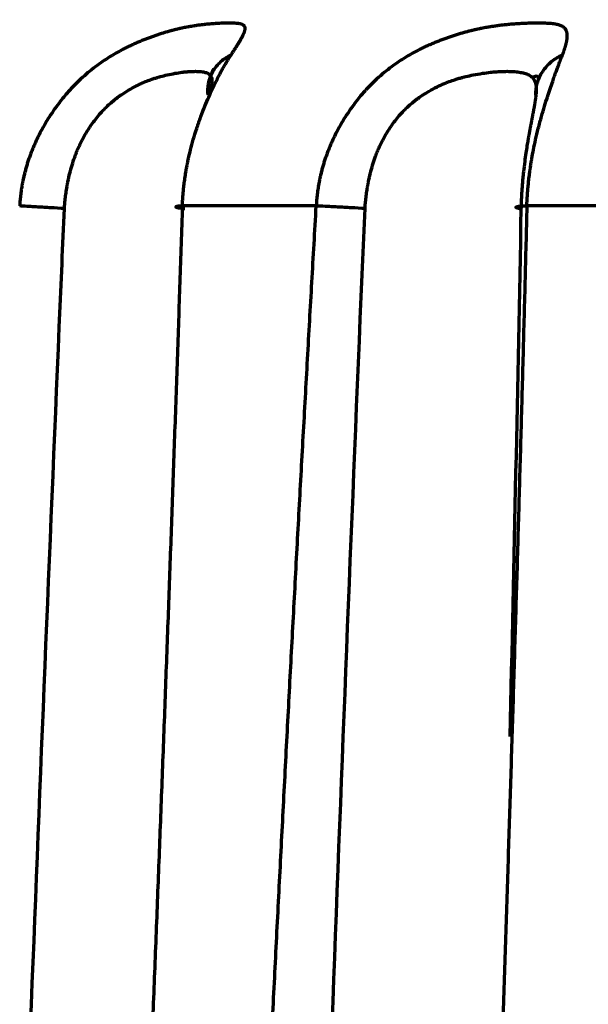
# Model space of a CAD drawing. Header units: millimetres. Extents: x -170 to 6906, y -2212 to 4257.
# Tile 168 of 256: x 4887.02 to 4892.7, y -1047.15 to -1037.32. Entities that reach past the tile are written whole.
import ezdxf

# ---------------------------------------------------------------- set-up
doc = ezdxf.new("R2010")
doc.units = ezdxf.units.MM
doc.layers.add('1', color=7, linetype='Continuous', true_color=0xffffff)
doc.styles.add('PC_TEXTSTYLE', font='ISOCP.SHX', dxfattribs={"width": 0.707, "bigfont": 'GBCBIG.SHX'})
doc.dimstyles.new('GB_DIMSTYLE', dxfattribs={"dimtxt": 50, "dimasz": 40, "dimexe": 1, "dimexo": 0, "dimgap": 1.5, "dimtad": 1, "dimdec": 1, "dimdsep": 46, "dimtxsty": 'PC_TEXTSTYLE', "dimcen": 0, "dimclrd": 256, "dimclrt": 3, "dimadec": 1, "dimazin": 2, "dimtp": 0.1, "dimtm": 0.1, "dimtfac": 0.71, "dimtdec": 1, "dimtmove": 0, "dimatfit": 3, "dimfxl": 1, "dimtfill": 1, "dimarcsym": 0})

# ---------------------------------------------------------------- blocks, each defined once
blk = doc.blocks.new('*D40')
at = {"lineweight": -2, "transparency": 16777216}
for p, q in [((5298.6037, -811.4238), (5142.7089, -938.9816)), ((4772.6385, -1241.784), (5111.7513, -964.312))]:
    blk.add_line(p, q, dxfattribs=at)
at = {"lineweight": 18, "transparency": 16777216}
blk.add_solid([(5138.4871, -933.822), (5146.9306, -944.1412), (5111.7513, -964.312)], dxfattribs=at)
at = {"layer": 'Defpoints', "color": 0, "lineweight": 18, "transparency": 16777216}
for p in [(5111.7513, -964.312), (4772.6385, -1241.784)]:
    blk.add_point(p, dxfattribs=at)
at = {"color": 3, "lineweight": 18, "transparency": 16777216, "insert": (5244.5253, -821.4256), "char_height": 50, "attachment_point": 5, "rotation": 39.29104, "style": 'PC_TEXTSTYLE', "bg_fill": 3, "box_fill_scale": 1.1, "bg_fill_color": 256, "bg_fill_true_color": 13158600, "bg_fill_transparency": 0}
blk.add_mtext('R625', dxfattribs=at)

msp = doc.modelspace()

# ---------------------------------------------------------------- linework, layer by layer
at = {"color": 0, "lineweight": 18}
msp.add_arc((4772.6385, -1241.784), 438.1646, 198.705525, 161.369529, dxfattribs=at)
at = {"layer": '1', "color": 0, "linetype": 'Continuous', "lineweight": 70}
for points, knots in [([(4889.1327, -1037.6708), (4889.1348, -1037.6676), (4889.139, -1037.6612), (4889.1451, -1037.6518), (4889.151, -1037.6426), (4889.1569, -1037.6336), (4889.1626, -1037.6248), (4889.1681, -1037.6162), (4889.1735, -1037.6077), (4889.1788, -1037.5994), (4889.184, -1037.5913), (4889.189, -1037.5834), (4889.1939, -1037.5757), (4889.1986, -1037.5681), (4889.2032, -1037.5607), (4889.2077, -1037.5535), (4889.212, -1037.5464), (4889.2162, -1037.5395), (4889.2202, -1037.5328), (4889.2241, -1037.5262), (4889.2278, -1037.5198), (4889.2314, -1037.5135), (4889.2349, -1037.5074), (4889.2382, -1037.5015), (4889.2414, -1037.4957), (4889.2444, -1037.49), (4889.2473, -1037.4845), (4889.25, -1037.4792), (4889.2526, -1037.4739), (4889.2551, -1037.4689), (4889.2573, -1037.464), (4889.2595, -1037.4592), (4889.2615, -1037.4545), (4889.2633, -1037.45), (4889.265, -1037.4456), (4889.2665, -1037.4414), (4889.2679, -1037.4372), (4889.2692, -1037.4333), (4889.2703, -1037.4294), (4889.2712, -1037.4256), (4889.272, -1037.422), (4889.2726, -1037.4185), (4889.273, -1037.4151), (4889.2733, -1037.4119), (4889.2735, -1037.4087), (4889.2735, -1037.4057), (4889.2733, -1037.4027), (4889.273, -1037.3999), (4889.2725, -1037.3972), (4889.2719, -1037.3946), (4889.2711, -1037.3921), (4889.2701, -1037.3897), (4889.269, -1037.3874), (4889.2677, -1037.3852), (4889.2663, -1037.383), (4889.2647, -1037.381), (4889.2629, -1037.3791), (4889.261, -1037.3773), (4889.2589, -1037.3755), (4889.2566, -1037.3738), (4889.2542, -1037.3723), (4889.2516, -1037.3708), (4889.2489, -1037.3693), (4889.2459, -1037.368), (4889.2428, -1037.3667), (4889.2396, -1037.3655), (4889.2362, -1037.3644), (4889.2243, -1037.361), (4889.2013, -1037.357), (4889.1617, -1037.3544), (4889.1196, -1037.3538), (4889.0776, -1037.3541), (4889.0381, -1037.3551), (4888.9984, -1037.3568), (4888.9572, -1037.3592), (4888.9127, -1037.3628), (4888.869, -1037.3672), (4888.8269, -1037.3722), (4888.7869, -1037.3778), (4888.7494, -1037.3836), (4888.7149, -1037.3896), (4888.6836, -1037.3954), (4888.6559, -1037.401), (4888.6319, -1037.406), (4888.6119, -1037.4105), (4888.596, -1037.4142), (4888.5843, -1037.4169), (4888.5723, -1037.4199), (4888.5584, -1037.4234), (4888.5412, -1037.4278), (4888.5239, -1037.4324), (4888.5065, -1037.4372), (4888.489, -1037.4421), (4888.4713, -1037.4473), (4888.4536, -1037.4526), (4888.4357, -1037.4581), (4888.4177, -1037.4638), (4888.3996, -1037.4697), (4888.3814, -1037.4758), (4888.3631, -1037.4821), (4888.3447, -1037.4885), (4888.3262, -1037.4953), (4888.3077, -1037.5022), (4888.289, -1037.5093), (4888.2703, -1037.5166), (4888.2514, -1037.5242), (4888.2325, -1037.532), (4888.2135, -1037.54), (4888.1945, -1037.5482), (4888.1753, -1037.5567), (4888.1561, -1037.5654), (4888.1368, -1037.5743), (4888.1174, -1037.5835), (4888.0979, -1037.5929), (4888.0784, -1037.6026), (4888.0589, -1037.6125), (4888.0202, -1037.6326), (4887.9624, -1037.6645), (4887.8863, -1037.7111), (4887.8113, -1037.7622), (4887.738, -1037.8178), (4887.6669, -1037.8779), (4887.5981, -1037.9421), (4887.5472, -1037.9942), (4887.5086, -1038.0365), (4887.4774, -1038.0721), (4887.4356, -1038.1226), (4887.3844, -1038.1893), (4887.3262, -1038.273), (4887.2708, -1038.3628), (4887.2255, -1038.4457), (4887.1948, -1038.5082), (4887.1724, -1038.5572), (4887.1541, -1038.5996), (4887.1368, -1038.6426), (4887.1211, -1038.6848), (4887.1068, -1038.726), (4887.094, -1038.7661), (4887.0825, -1038.8053), (4887.0722, -1038.8433), (4887.0631, -1038.8802), (4887.0551, -1038.916), (4887.0481, -1038.9505), (4887.0421, -1038.9837), (4887.037, -1039.0156), (4887.0326, -1039.0463), (4887.029, -1039.0756), (4887.0261, -1039.1035), (4887.0238, -1039.13), (4887.022, -1039.1551), (4887.0212, -1039.1714), (4887.0208, -1039.1793)], [0, 0, 0, 0, 0.003969, 0.007923, 0.01186, 0.015782, 0.019688, 0.02358, 0.027457, 0.03132, 0.035169, 0.039005, 0.042827, 0.046636, 0.050432, 0.054216, 0.057988, 0.061748, 0.065496, 0.069233, 0.072958, 0.076673, 0.080377, 0.08407, 0.087753, 0.091426, 0.095089, 0.098742, 0.102385, 0.106019, 0.109644, 0.11326, 0.116867, 0.120465, 0.124054, 0.127635, 0.131208, 0.134773, 0.138329, 0.141878, 0.145419, 0.148952, 0.152477, 0.155995, 0.159506, 0.163009, 0.166505, 0.169994, 0.173476, 0.176952, 0.18042, 0.183882, 0.187338, 0.190787, 0.194229, 0.197665, 0.201096, 0.20452, 0.207938, 0.21135, 0.214757, 0.218157, 0.221553, 0.224942, 0.228327, 0.231706, 0.23508, 0.238449, 0.265024, 0.288582, 0.309266, 0.327196, 0.342425, 0.354956, 0.370108, 0.384321, 0.39758, 0.40987, 0.421176, 0.431482, 0.440773, 0.449035, 0.456254, 0.462418, 0.467514, 0.471536, 0.474473, 0.476322, 0.480542, 0.484772, 0.489015, 0.493269, 0.497535, 0.501812, 0.506102, 0.510405, 0.51472, 0.519048, 0.523389, 0.527744, 0.532112, 0.536494, 0.54089, 0.545301, 0.549727, 0.554168, 0.558626, 0.563101, 0.567593, 0.572104, 0.576633, 0.581182, 0.585751, 0.59034, 0.594949, 0.599578, 0.604225, 0.622501, 0.641003, 0.659702, 0.678562, 0.697573, 0.716743, 0.736071, 0.742017, 0.751614, 0.764903, 0.781931, 0.802753, 0.826901, 0.846074, 0.860195, 0.869215, 0.878885, 0.88828, 0.897397, 0.906234, 0.91479, 0.923065, 0.931056, 0.938763, 0.946185, 0.953321, 0.96017, 0.966731, 0.973003, 0.978986, 0.984679, 0.990079, 0.995186, 1, 1, 1, 1]), ([(4892.444, -1037.6708), (4892.4453, -1037.6676), (4892.4477, -1037.6612), (4892.4512, -1037.6518), (4892.4546, -1037.6426), (4892.4579, -1037.6336), (4892.4609, -1037.6248), (4892.4639, -1037.6162), (4892.4667, -1037.6077), (4892.4694, -1037.5994), (4892.4719, -1037.5913), (4892.4743, -1037.5834), (4892.4765, -1037.5757), (4892.4786, -1037.5681), (4892.4806, -1037.5607), (4892.4824, -1037.5535), (4892.484, -1037.5464), (4892.4855, -1037.5395), (4892.4869, -1037.5328), (4892.4881, -1037.5262), (4892.4892, -1037.5198), (4892.4901, -1037.5135), (4892.4909, -1037.5074), (4892.4915, -1037.5015), (4892.492, -1037.4957), (4892.4924, -1037.49), (4892.4926, -1037.4845), (4892.4926, -1037.4792), (4892.4925, -1037.4739), (4892.4922, -1037.4689), (4892.4918, -1037.464), (4892.4913, -1037.4592), (4892.4906, -1037.4545), (4892.4897, -1037.45), (4892.4887, -1037.4456), (4892.4876, -1037.4414), (4892.4863, -1037.4372), (4892.4848, -1037.4333), (4892.4832, -1037.4294), (4892.4815, -1037.4256), (4892.4796, -1037.422), (4892.4775, -1037.4185), (4892.4753, -1037.4151), (4892.4729, -1037.4119), (4892.4704, -1037.4087), (4892.4677, -1037.4057), (4892.4649, -1037.4027), (4892.462, -1037.3999), (4892.4588, -1037.3972), (4892.4555, -1037.3946), (4892.4521, -1037.3921), (4892.4485, -1037.3897), (4892.4448, -1037.3874), (4892.4409, -1037.3852), (4892.4368, -1037.383), (4892.4326, -1037.381), (4892.4283, -1037.3791), (4892.4238, -1037.3773), (4892.4191, -1037.3755), (4892.4143, -1037.3738), (4892.4093, -1037.3723), (4892.4041, -1037.3708), (4892.3988, -1037.3693), (4892.3934, -1037.368), (4892.3878, -1037.3667), (4892.382, -1037.3655), (4892.3761, -1037.3644), (4892.356, -1037.361), (4892.32, -1037.357), (4892.2638, -1037.3544), (4892.2076, -1037.3538), (4892.1539, -1037.3541), (4892.1049, -1037.3551), (4892.0566, -1037.3568), (4892.0072, -1037.3592), (4891.9548, -1037.3628), (4891.9041, -1037.3672), (4891.8557, -1037.3722), (4891.8102, -1037.3778), (4891.7679, -1037.3836), (4891.7292, -1037.3896), (4891.6943, -1037.3954), (4891.6635, -1037.401), (4891.637, -1037.406), (4891.615, -1037.4105), (4891.5975, -1037.4142), (4891.5847, -1037.4169), (4891.5716, -1037.4199), (4891.5564, -1037.4234), (4891.5378, -1037.4278), (4891.519, -1037.4324), (4891.5001, -1037.4372), (4891.4811, -1037.4421), (4891.4621, -1037.4473), (4891.4429, -1037.4526), (4891.4237, -1037.4581), (4891.4044, -1037.4638), (4891.385, -1037.4697), (4891.3656, -1037.4758), (4891.346, -1037.4821), (4891.3264, -1037.4885), (4891.3068, -1037.4953), (4891.287, -1037.5022), (4891.2673, -1037.5093), (4891.2474, -1037.5166), (4891.2275, -1037.5242), (4891.2076, -1037.532), (4891.1876, -1037.54), (4891.1676, -1037.5482), (4891.1475, -1037.5567), (4891.1273, -1037.5654), (4891.1071, -1037.5743), (4891.0869, -1037.5835), (4891.0667, -1037.5929), (4891.0464, -1037.6026), (4891.0261, -1037.6125), (4890.9859, -1037.6326), (4890.9262, -1037.6645), (4890.848, -1037.7111), (4890.7714, -1037.7622), (4890.6968, -1037.8178), (4890.6247, -1037.8779), (4890.5553, -1037.9421), (4890.504, -1037.9942), (4890.4653, -1038.0365), (4890.4341, -1038.0721), (4890.3923, -1038.1226), (4890.3414, -1038.1893), (4890.2836, -1038.273), (4890.2288, -1038.3628), (4890.1842, -1038.4457), (4890.154, -1038.5082), (4890.1319, -1038.5572), (4890.1139, -1038.5996), (4890.0969, -1038.6426), (4890.0815, -1038.6848), (4890.0675, -1038.726), (4890.055, -1038.7661), (4890.0437, -1038.8053), (4890.0337, -1038.8433), (4890.0248, -1038.8802), (4890.017, -1038.916), (4890.0102, -1038.9505), (4890.0044, -1038.9837), (4889.9994, -1039.0156), (4889.9952, -1039.0463), (4889.9918, -1039.0756), (4889.989, -1039.1035), (4889.9868, -1039.13), (4889.9851, -1039.1551), (4889.9843, -1039.1714), (4889.984, -1039.1793)], [0, 0, 0, 0, 0.003969, 0.007923, 0.01186, 0.015782, 0.019688, 0.02358, 0.027457, 0.03132, 0.035169, 0.039005, 0.042827, 0.046636, 0.050432, 0.054216, 0.057988, 0.061748, 0.065496, 0.069233, 0.072958, 0.076673, 0.080377, 0.08407, 0.087753, 0.091426, 0.095089, 0.098742, 0.102385, 0.106019, 0.109644, 0.11326, 0.116867, 0.120465, 0.124054, 0.127635, 0.131208, 0.134773, 0.138329, 0.141878, 0.145419, 0.148952, 0.152477, 0.155995, 0.159506, 0.163009, 0.166505, 0.169994, 0.173476, 0.176952, 0.18042, 0.183882, 0.187338, 0.190787, 0.194229, 0.197665, 0.201096, 0.20452, 0.207938, 0.21135, 0.214757, 0.218157, 0.221553, 0.224942, 0.228327, 0.231706, 0.23508, 0.238449, 0.265024, 0.288582, 0.309266, 0.327196, 0.342425, 0.354956, 0.370108, 0.384321, 0.39758, 0.40987, 0.421176, 0.431482, 0.440773, 0.449035, 0.456254, 0.462417, 0.467514, 0.471535, 0.474473, 0.476322, 0.480542, 0.484772, 0.489015, 0.493269, 0.497535, 0.501812, 0.506102, 0.510405, 0.51472, 0.519048, 0.523389, 0.527744, 0.532112, 0.536494, 0.54089, 0.545301, 0.549727, 0.554168, 0.558626, 0.563101, 0.567593, 0.572104, 0.576633, 0.581182, 0.585751, 0.59034, 0.594949, 0.599578, 0.604225, 0.622501, 0.641003, 0.659702, 0.678562, 0.697573, 0.716743, 0.736071, 0.742017, 0.751614, 0.764903, 0.781931, 0.802753, 0.826901, 0.846074, 0.860195, 0.869215, 0.878885, 0.88828, 0.897397, 0.906234, 0.91479, 0.923065, 0.931056, 0.938763, 0.946185, 0.953321, 0.96017, 0.966731, 0.973003, 0.978986, 0.984679, 0.990079, 0.995186, 1, 1, 1, 1]), ([(4888.6462, -1039.1793), (4888.6465, -1039.1727), (4888.6471, -1039.1592), (4888.6482, -1039.1383), (4888.6495, -1039.1163), (4888.6511, -1039.0933), (4888.653, -1039.0692), (4888.6552, -1039.0441), (4888.6577, -1039.018), (4888.6606, -1038.9909), (4888.6639, -1038.9628), (4888.6676, -1038.9338), (4888.6717, -1038.9038), (4888.6764, -1038.8729), (4888.6815, -1038.8411), (4888.6872, -1038.8084), (4888.6934, -1038.7749), (4888.7002, -1038.7406), (4888.7113, -1038.6879), (4888.7288, -1038.6126), (4888.7559, -1038.512), (4888.7902, -1038.4004), (4888.8293, -1038.2889), (4888.87, -1038.1845), (4888.909, -1038.0927), (4888.9466, -1038.0101), (4888.9796, -1037.9417), (4889.0078, -1037.8859), (4889.0315, -1037.8411), (4889.0532, -1037.8018), (4889.0728, -1037.7674), (4889.0905, -1037.7376), (4889.1062, -1037.712), (4889.12, -1037.69), (4889.1287, -1037.6769), (4889.1327, -1037.6708)], [0, 0, 0, 0, 0.010718, 0.022031, 0.033938, 0.046435, 0.05952, 0.07319, 0.087444, 0.102278, 0.11769, 0.133678, 0.15024, 0.167374, 0.185077, 0.203349, 0.222185, 0.241586, 0.261547, 0.312326, 0.371603, 0.439243, 0.515068, 0.581635, 0.644709, 0.704302, 0.76044, 0.800906, 0.83826, 0.872559, 0.903859, 0.93221, 0.957659, 0.980244, 1, 1, 1, 1]), ([(4888.9045, -1038.0741), (4888.9002, -1038.0358), (4888.9021, -1037.9539), (4888.9448, -1037.8338), (4889.0261, -1037.7336), (4889.0966, -1037.6879), (4889.1327, -1037.6708)], [0, 0, 0, 0, 0.241439, 0.497727, 0.754014, 1, 1, 1, 1]), ([(4892.0884, -1039.1793), (4892.0887, -1039.1727), (4892.0892, -1039.1592), (4892.0901, -1039.1383), (4892.0912, -1039.1163), (4892.0925, -1039.0933), (4892.0941, -1039.0692), (4892.0959, -1039.0441), (4892.098, -1039.018), (4892.1003, -1038.9909), (4892.103, -1038.9628), (4892.106, -1038.9338), (4892.1094, -1038.9038), (4892.1131, -1038.8729), (4892.1173, -1038.8411), (4892.1218, -1038.8084), (4892.1268, -1038.7749), (4892.1322, -1038.7406), (4892.141, -1038.6879), (4892.155, -1038.6126), (4892.1764, -1038.512), (4892.2032, -1038.4004), (4892.2335, -1038.2889), (4892.2644, -1038.1845), (4892.2934, -1038.0927), (4892.3207, -1038.0101), (4892.344, -1037.9417), (4892.3634, -1037.8859), (4892.3795, -1037.8411), (4892.3938, -1037.8018), (4892.4066, -1037.7674), (4892.4179, -1037.7376), (4892.4277, -1037.712), (4892.4363, -1037.69), (4892.4416, -1037.6769), (4892.444, -1037.6708)], [0, 0, 0, 0, 0.010718, 0.022031, 0.033937, 0.046434, 0.059519, 0.07319, 0.087443, 0.102277, 0.117689, 0.133677, 0.150239, 0.167373, 0.185077, 0.203348, 0.222185, 0.241585, 0.261547, 0.312327, 0.371604, 0.439243, 0.515068, 0.581635, 0.644709, 0.704303, 0.76044, 0.800906, 0.83826, 0.872559, 0.903859, 0.93221, 0.957659, 0.980244, 1, 1, 1, 1]), ([(4892.1784, -1038.0741), (4892.177, -1038.0348), (4892.1859, -1037.9521), (4892.24, -1037.832), (4892.3308, -1037.733), (4892.406, -1037.6877), (4892.444, -1037.6708)], [0, 0, 0, 0, 0.247694, 0.501896, 0.756099, 1, 1, 1, 1]), ([(4887.4676, -1039.2056), (4887.4682, -1039.1969), (4887.4695, -1039.179), (4887.4718, -1039.1518), (4887.4746, -1039.1237), (4887.4778, -1039.0945), (4887.4816, -1039.0644), (4887.4859, -1039.0334), (4887.4909, -1039.0014), (4887.4966, -1038.9686), (4887.5062, -1038.9185), (4887.5211, -1038.8522), (4887.5436, -1038.7712), (4887.5662, -1038.7024), (4887.5881, -1038.6443), (4887.6087, -1038.5955), (4887.6321, -1038.5455), (4887.6586, -1038.4945), (4887.6882, -1038.443), (4887.721, -1038.3912), (4887.7572, -1038.3397), (4887.7971, -1038.2883), (4887.8402, -1038.2385), (4887.8858, -1038.1914), (4887.9242, -1038.1564), (4887.9556, -1038.13), (4887.9813, -1038.1092), (4888.0122, -1038.0858), (4888.0484, -1038.0603), (4888.1003, -1038.0266), (4888.1634, -1037.9907), (4888.2318, -1037.9572), (4888.2898, -1037.9326), (4888.3378, -1037.9149), (4888.376, -1037.9023), (4888.4049, -1037.8937), (4888.4438, -1037.8828), (4888.5002, -1037.8687), (4888.5725, -1037.8539), (4888.6354, -1037.8444), (4888.6778, -1037.8396), (4888.7087, -1037.8369), (4888.7356, -1037.8353), (4888.7642, -1037.8346), (4888.7898, -1037.8347), (4888.8136, -1037.8358), (4888.8358, -1037.8378), (4888.8563, -1037.8407), (4888.8745, -1037.8447), (4888.8909, -1037.8501), (4888.9054, -1037.857), (4888.918, -1037.8656), (4888.9281, -1037.8763), (4888.9356, -1037.8897), (4888.9401, -1037.9061), (4888.9413, -1037.922), (4888.9407, -1037.9354), (4888.9399, -1037.9448), (4888.9386, -1037.9548), (4888.9367, -1037.9654), (4888.9344, -1037.9766), (4888.9316, -1037.9884), (4888.9283, -1038.001), (4888.9245, -1038.0141), (4888.9202, -1038.028), (4888.9155, -1038.0426), (4888.9103, -1038.0579), (4888.9064, -1038.0687), (4888.9045, -1038.0741)], [0, 0, 0, 0, 0.007512, 0.015319, 0.023417, 0.031804, 0.040479, 0.049439, 0.058682, 0.068204, 0.078003, 0.102424, 0.126453, 0.150087, 0.164548, 0.179709, 0.195536, 0.211997, 0.229053, 0.246667, 0.264797, 0.283403, 0.302958, 0.322069, 0.340763, 0.348749, 0.358586, 0.370233, 0.383641, 0.398766, 0.427196, 0.451857, 0.47298, 0.490681, 0.505016, 0.516012, 0.523685, 0.550043, 0.582944, 0.614425, 0.635038, 0.644822, 0.661804, 0.67827, 0.694239, 0.70973, 0.72674, 0.74376, 0.760784, 0.777802, 0.796132, 0.815079, 0.834649, 0.854852, 0.875709, 0.897249, 0.905664, 0.914091, 0.922534, 0.930997, 0.939485, 0.948001, 0.95655, 0.965138, 0.973771, 0.982454, 0.991195, 1, 1, 1, 1]), ([(4890.4713, -1039.2056), (4890.4719, -1039.1968), (4890.4731, -1039.179), (4890.4755, -1039.1518), (4890.4782, -1039.1236), (4890.4814, -1039.0945), (4890.4851, -1039.0644), (4890.4894, -1039.0334), (4890.4943, -1039.0014), (4890.4999, -1038.9686), (4890.5094, -1038.9185), (4890.5242, -1038.8522), (4890.5466, -1038.7712), (4890.5692, -1038.7024), (4890.5911, -1038.6443), (4890.6118, -1038.5955), (4890.6354, -1038.5455), (4890.6621, -1038.4945), (4890.6921, -1038.443), (4890.7255, -1038.3912), (4890.7623, -1038.3397), (4890.8032, -1038.2883), (4890.8475, -1038.2385), (4890.8946, -1038.1914), (4890.9345, -1038.1564), (4890.9673, -1038.13), (4890.9942, -1038.1092), (4891.0266, -1038.0858), (4891.0647, -1038.0603), (4891.1198, -1038.0266), (4891.1873, -1037.9907), (4891.2613, -1037.9572), (4891.3247, -1037.9326), (4891.3776, -1037.9149), (4891.42, -1037.9023), (4891.4523, -1037.8937), (4891.496, -1037.8828), (4891.5598, -1037.8687), (4891.6431, -1037.8539), (4891.7171, -1037.8444), (4891.7681, -1037.8396), (4891.8058, -1037.8369), (4891.839, -1037.8353), (4891.875, -1037.8346), (4891.9081, -1037.8347), (4891.9397, -1037.8358), (4891.9699, -1037.8378), (4891.9989, -1037.8407), (4892.0257, -1037.8447), (4892.0511, -1037.8501), (4892.075, -1037.857), (4892.0975, -1037.8656), (4892.118, -1037.8763), (4892.1362, -1037.8897), (4892.1518, -1037.9061), (4892.1618, -1037.922), (4892.168, -1037.9354), (4892.1715, -1037.9448), (4892.1745, -1037.9548), (4892.177, -1037.9654), (4892.179, -1037.9766), (4892.1805, -1037.9884), (4892.1815, -1038.001), (4892.1819, -1038.0141), (4892.1818, -1038.028), (4892.1812, -1038.0426), (4892.1801, -1038.0579), (4892.179, -1038.0687), (4892.1784, -1038.0741)], [0, 0, 0, 0, 0.007512, 0.015318, 0.023416, 0.031803, 0.040478, 0.049438, 0.05868, 0.068203, 0.078002, 0.102423, 0.126452, 0.150085, 0.164547, 0.179707, 0.195534, 0.211995, 0.229051, 0.246665, 0.264795, 0.2834, 0.302955, 0.322066, 0.340761, 0.348747, 0.358584, 0.370231, 0.383639, 0.398765, 0.427199, 0.451863, 0.472987, 0.490688, 0.505022, 0.516015, 0.523683, 0.550042, 0.582942, 0.614425, 0.635038, 0.644821, 0.661803, 0.678269, 0.694239, 0.709729, 0.726739, 0.743759, 0.760783, 0.777801, 0.796131, 0.815078, 0.834648, 0.854852, 0.875708, 0.897249, 0.905663, 0.914091, 0.922534, 0.930997, 0.939485, 0.948, 0.95655, 0.965138, 0.973771, 0.982454, 0.991195, 1, 1, 1, 1]), ([(4892.1784, -1038.0741), (4892.1781, -1038.0768), (4892.1775, -1038.0822), (4892.1764, -1038.0905), (4892.1753, -1038.0989), (4892.1741, -1038.1075), (4892.1728, -1038.1162), (4892.1715, -1038.125), (4892.1701, -1038.134), (4892.1686, -1038.143), (4892.1671, -1038.1522), (4892.1656, -1038.1615), (4892.164, -1038.1709), (4892.1623, -1038.1803), (4892.1606, -1038.1899), (4892.1589, -1038.1995), (4892.1571, -1038.2092), (4892.1553, -1038.219), (4892.1535, -1038.2288), (4892.1517, -1038.2387), (4892.1498, -1038.2487), (4892.1479, -1038.2587), (4892.146, -1038.2687), (4892.1441, -1038.2788), (4892.1422, -1038.2889), (4892.1403, -1038.299), (4892.1384, -1038.3091), (4892.1364, -1038.3193), (4892.1345, -1038.3295), (4892.1325, -1038.3397), (4892.1306, -1038.3499), (4892.1287, -1038.3601), (4892.1267, -1038.3703), (4892.1248, -1038.3805), (4892.1229, -1038.3906), (4892.121, -1038.4008), (4892.1191, -1038.4109), (4892.1172, -1038.4211), (4892.1153, -1038.4312), (4892.1135, -1038.4412), (4892.1116, -1038.4513), (4892.1098, -1038.4613), (4892.108, -1038.4712), (4892.1063, -1038.4812), (4892.1045, -1038.4911), (4892.1028, -1038.5009), (4892.1011, -1038.5107), (4892.0966, -1038.5362), (4892.0889, -1038.5821), (4892.0777, -1038.654), (4892.0656, -1038.7405), (4892.0554, -1038.8253), (4892.0476, -1038.9015), (4892.0423, -1038.9624), (4892.038, -1039.0194), (4892.0348, -1039.0722), (4892.0324, -1039.1206), (4892.0307, -1039.1645), (4892.0299, -1039.1922), (4892.0295, -1039.2053)], [0, 0, 0, 0, 0.011401, 0.022737, 0.03401, 0.045221, 0.05637, 0.067459, 0.078487, 0.089455, 0.100363, 0.111212, 0.122002, 0.132732, 0.143403, 0.154014, 0.164565, 0.175056, 0.185486, 0.195855, 0.206163, 0.216408, 0.226591, 0.236711, 0.246766, 0.256757, 0.266683, 0.276542, 0.286335, 0.29606, 0.305716, 0.315304, 0.324821, 0.334268, 0.343643, 0.352945, 0.362174, 0.371329, 0.380409, 0.389414, 0.398342, 0.407192, 0.415964, 0.424657, 0.433271, 0.441803, 0.450255, 0.458624, 0.507718, 0.567027, 0.636897, 0.7177, 0.768142, 0.815348, 0.85923, 0.899706, 0.936703, 0.970155, 1, 1, 1, 1]), ([(4887.4676, -1039.2056), (4887.423, -1039.203), (4887.3768, -1039.2003), (4887.3089, -1039.1963), (4887.2865, -1039.195), (4887.2429, -1039.1925), (4887.2218, -1039.1912), (4887.1814, -1039.1889), (4887.1622, -1039.1877), (4887.1263, -1039.1856), (4887.1095, -1039.1846), (4887.0638, -1039.1819), (4887.0391, -1039.1804), (4887.0208, -1039.1793)], [0, 0, 0, 0, 0.25, 0.25, 0.375, 0.375, 0.5, 0.5, 0.625, 0.625, 0.75, 0.75, 1, 1, 1, 1]), ([(4888.6462, -1039.1793), (4888.642, -1039.306), (4888.6335, -1039.5599), (4888.6207, -1039.9415), (4888.6077, -1040.3243), (4888.5945, -1040.7085), (4888.5811, -1041.0941), (4888.5676, -1041.481), (4888.5539, -1041.8692), (4888.54, -1042.2587), (4888.5259, -1042.6497), (4888.5117, -1043.0419), (4888.4973, -1043.4355), (4888.4827, -1043.8304), (4888.4679, -1044.2267), (4888.453, -1044.6244), (4888.4379, -1045.0233), (4888.4226, -1045.4236), (4888.4071, -1045.8253), (4888.3915, -1046.2283), (4888.3756, -1046.6326), (4888.3596, -1047.0383), (4888.3435, -1047.4453), (4888.3271, -1047.8536), (4888.3106, -1048.2633), (4888.2939, -1048.6744), (4888.277, -1049.0868), (4888.2599, -1049.5005), (4888.2427, -1049.9156), (4888.2253, -1050.332), (4888.2076, -1050.7497), (4888.1899, -1051.1688), (4888.1719, -1051.5893), (4888.1538, -1052.0111), (4888.1354, -1052.4342), (4888.1169, -1052.8586), (4888.1045, -1053.1421), (4888.0982, -1053.284)], [0, 0, 0, 0, 0.026959, 0.054013, 0.081161, 0.108405, 0.135743, 0.163175, 0.190703, 0.218325, 0.246043, 0.273854, 0.301761, 0.329763, 0.357859, 0.386051, 0.414337, 0.442718, 0.471194, 0.499765, 0.52843, 0.557191, 0.586047, 0.614997, 0.644043, 0.673183, 0.702419, 0.731749, 0.761175, 0.790695, 0.820311, 0.850021, 0.879827, 0.909728, 0.939723, 0.969814, 1, 1, 1, 1]), ([(4888.6462, -1039.1793), (4888.6241, -1039.1804), (4888.6064, -1039.1819), (4888.5894, -1039.1845), (4888.5853, -1039.1855), (4888.5806, -1039.1876), (4888.58, -1039.1887), (4888.5822, -1039.1911), (4888.5851, -1039.1923), (4888.5943, -1039.1948), (4888.6005, -1039.1961), (4888.6239, -1039.2), (4888.6455, -1039.2027), (4888.6711, -1039.2053)], [0, 0, 0, 0, 0.25, 0.25, 0.375, 0.375, 0.5, 0.5, 0.625, 0.625, 0.75, 0.75, 1, 1, 1, 1]), ([(4889.2622, -1053.284), (4889.2687, -1053.1421), (4889.2816, -1052.8586), (4889.3011, -1052.4342), (4889.3206, -1052.0111), (4889.3403, -1051.5893), (4889.36, -1051.1689), (4889.3798, -1050.7498), (4889.3996, -1050.332), (4889.4195, -1049.9156), (4889.4395, -1049.5005), (4889.4596, -1049.0868), (4889.4797, -1048.6744), (4889.4999, -1048.2634), (4889.5202, -1047.8537), (4889.5405, -1047.4453), (4889.5609, -1047.0383), (4889.5814, -1046.6327), (4889.602, -1046.2283), (4889.6226, -1045.8253), (4889.6433, -1045.4237), (4889.6641, -1045.0234), (4889.6849, -1044.6244), (4889.7058, -1044.2268), (4889.7268, -1043.8305), (4889.7478, -1043.4356), (4889.769, -1043.042), (4889.7901, -1042.6497), (4889.8114, -1042.2588), (4889.8327, -1041.8692), (4889.8541, -1041.481), (4889.8756, -1041.0941), (4889.8971, -1040.7085), (4889.9187, -1040.3243), (4889.9404, -1039.9415), (4889.9621, -1039.56), (4889.9767, -1039.3061), (4889.984, -1039.1793)], [0, 0, 0, 0, 0.030185, 0.060276, 0.090271, 0.120171, 0.149976, 0.179687, 0.209302, 0.238822, 0.268247, 0.297578, 0.326813, 0.355953, 0.384999, 0.413949, 0.442805, 0.471565, 0.500231, 0.528802, 0.557278, 0.585659, 0.613945, 0.642137, 0.670233, 0.698235, 0.726142, 0.753954, 0.781672, 0.809294, 0.836822, 0.864255, 0.891594, 0.918837, 0.945986, 0.97304, 1, 1, 1, 1]), ([(4890.4713, -1039.2056), (4890.4272, -1039.203), (4890.3804, -1039.2003), (4890.3101, -1039.1963), (4890.2867, -1039.195), (4890.2405, -1039.1925), (4890.2177, -1039.1912), (4890.1737, -1039.1889), (4890.1524, -1039.1877), (4890.1119, -1039.1856), (4890.0927, -1039.1846), (4890.039, -1039.1819), (4890.0085, -1039.1804), (4889.984, -1039.1793)], [0, 0, 0, 0, 0.25, 0.25, 0.375, 0.375, 0.5, 0.5, 0.625, 0.625, 0.75, 0.75, 1, 1, 1, 1]), ([(4892.0884, -1039.1793), (4892.0852, -1039.306), (4892.0788, -1039.5599), (4892.0689, -1039.9415), (4892.0588, -1040.3243), (4892.0485, -1040.7085), (4892.038, -1041.0941), (4892.0273, -1041.481), (4892.0164, -1041.8692), (4892.0053, -1042.2587), (4891.9941, -1042.6497), (4891.9826, -1043.0419), (4891.9709, -1043.4355), (4891.959, -1043.8304), (4891.947, -1044.2267), (4891.9347, -1044.6244), (4891.9222, -1045.0233), (4891.9096, -1045.4236), (4891.8967, -1045.8253), (4891.8836, -1046.2283), (4891.8703, -1046.6326), (4891.8568, -1047.0383), (4891.8432, -1047.4453), (4891.8293, -1047.8536), (4891.8152, -1048.2633), (4891.8009, -1048.6744), (4891.7864, -1049.0868), (4891.7717, -1049.5005), (4891.7568, -1049.9156), (4891.7417, -1050.332), (4891.7264, -1050.7497), (4891.7109, -1051.1688), (4891.6952, -1051.5893), (4891.6793, -1052.0111), (4891.6631, -1052.4342), (4891.6468, -1052.8586), (4891.6358, -1053.1421), (4891.6303, -1053.284)], [0, 0, 0, 0, 0.026959, 0.054013, 0.081161, 0.108405, 0.135743, 0.163175, 0.190703, 0.218325, 0.246043, 0.273854, 0.301761, 0.329763, 0.357859, 0.386051, 0.414337, 0.442718, 0.471194, 0.499765, 0.52843, 0.557191, 0.586047, 0.614997, 0.644043, 0.673183, 0.702419, 0.731749, 0.761175, 0.790695, 0.820311, 0.850021, 0.879827, 0.909728, 0.939723, 0.969814, 1, 1, 1, 1]), ([(4892.0884, -1039.1793), (4892.0605, -1039.1804), (4892.0363, -1039.1819), (4892.0087, -1039.1845), (4892.001, -1039.1855), (4891.9888, -1039.1876), (4891.9844, -1039.1887), (4891.9791, -1039.1911), (4891.9782, -1039.1923), (4891.9799, -1039.1948), (4891.9824, -1039.1961), (4891.995, -1039.2), (4892.0099, -1039.2027), (4892.0295, -1039.2053)], [0, 0, 0, 0, 0.25, 0.25, 0.375, 0.375, 0.5, 0.5, 0.625, 0.625, 0.75, 0.75, 1, 1, 1, 1])]:
    msp.add_open_spline(points, degree=3, knots=knots, dxfattribs=at)
for points, degree in [([(4888.9272, -1037.8803), (4888.9741, -1037.7707), (4888.9438, -1037.8514)], 2), ([(4892.1435, -1037.9015), (4892.2013, -1037.853), (4892.2032, -1037.9202)], 2), ([(4887.4437, -1039.7573), (4887.4516, -1039.5734), (4887.4596, -1039.3895), (4887.4676, -1039.2056)], 3), ([(4889.984, -1039.1793), (4889.5144, -1039.1793), (4889.0681, -1039.1793), (4888.6462, -1039.1793)], 3), ([(4889.9319, -1053.284), (4890.0918, -1048.591), (4890.2693, -1043.8976), (4890.4713, -1039.2056)], 3), ([(4892.0295, -1039.2053), (4891.9959, -1040.9622), (4891.9585, -1042.7193), (4891.9177, -1044.4765)], 3), ([(4893.7512, -1039.1793), (4893.1759, -1039.1793), (4892.6213, -1039.1793), (4892.0884, -1039.1793)], 3), ([(4886.9057, -1053.284), (4887.0713, -1048.7749), (4887.2492, -1044.2655), (4887.4437, -1039.7573)], 3)]:
    msp.add_open_spline(points, degree=degree, dxfattribs=at)

# ---------------------------------------------------------------- next in the draw order: dimensions: what is measured, and where the dimension line sits
at = {"lineweight": 18}
dim = msp.add_radius_dim(center=(4772.6385, -1241.784), mpoint=(5111.7513, -964.312), text='R625', dimstyle='GB_DIMSTYLE', dxfattribs=at)
dim.commit()
dim.dimension.update_dxf_attribs({"geometry": '*D40', "text_midpoint": (5261.3098, -841.9388), "dimtype": 164})

doc.saveas('drawing.dxf')
